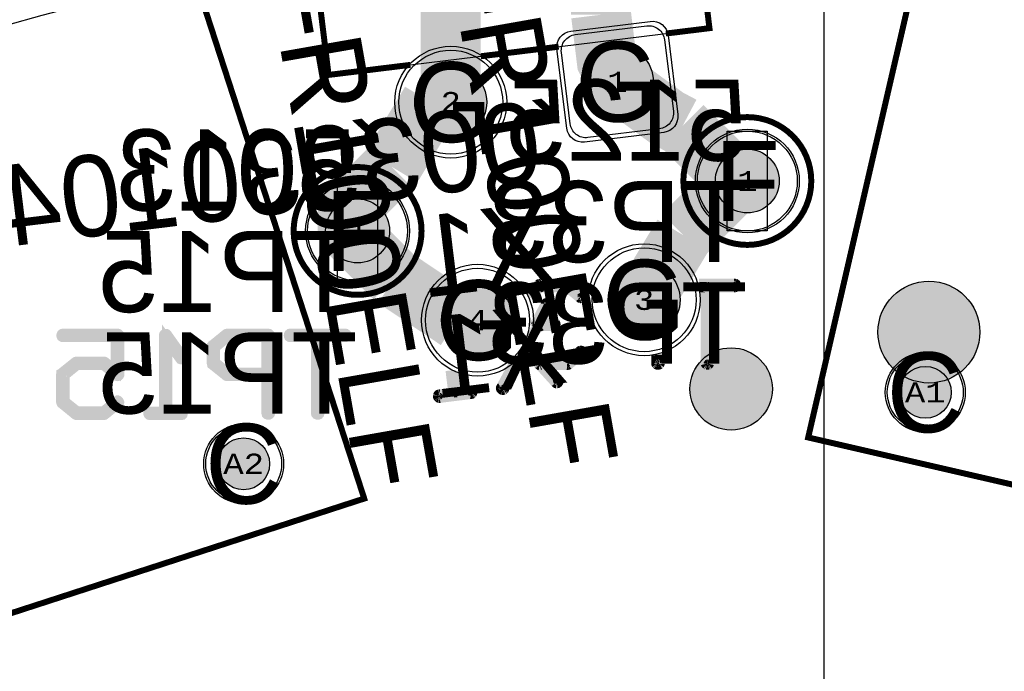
# Model space of a CAD drawing. Extents: x -125 to 125, y -186 to 125.
# Tile 77 of 112: x -20 to 4, y 56 to 72. Entities that reach past the tile are written whole.
import ezdxf
from ezdxf.enums import TextEntityAlignment as Align

# ---------------------------------------------------------------- set-up
doc = ezdxf.new("R2010")
doc.units = 0
doc.header["$MEASUREMENT"] = 0
for name, color, linetype in [('ASSEMBLY_OUTLINES_BTM', 191, 'CONTINUOUS'), ('ASSEMBLY_OUTLINES_TOP', 102, 'CONTINUOUS'), ('ASSEMBLY_PART_NUMBERS_BTM', 191, 'CONTINUOUS'), ('ASSEMBLY_PART_NUMBERS_TOP', 102, 'CONTINUOUS'), ('ASSEMBLY_REF_DES_BTM', 191, 'CONTINUOUS'), ('BOARD_OUTLINE', 10, 'CONTINUOUS'), ('DRILL_DRAWING', 21, 'CONTINUOUS'), ('GENERATED_SILKSCREEN_BTM', 255, 'CONTINUOUS'), ('MANUFACTURING_OUTLINES', 10, 'CONTINUOUS'), ('PART_HOLES_LAYER_BOTTOM', 30, 'CONTINUOUS'), ('PART_HOLES_LAYER_TOP', 30, 'CONTINUOUS'), ('PART_PADS_LAYER_BOTTOM', 230, 'CONTINUOUS'), ('PART_PADS_LAYER_TOP', 150, 'CONTINUOUS'), ('PIN_NUMBERS_BTM', 8, 'CONTINUOUS'), ('PIN_NUMBERS_TOP', 8, 'CONTINUOUS'), ('PLACEMENT_OUTLINES_BTM', 222, 'CONTINUOUS'), ('PLANE_DATA_LAYER_BOTTOM', 230, 'CONTINUOUS'), ('PLANE_SHAPES_LAYER_BOTTOM', 230, 'CONTINUOUS'), ('PLANE_SHAPES_LAYER_TOP', 150, 'CONTINUOUS'), ('ROUTE_BORDER', 151, 'CONTINUOUS'), ('SILKSCREEN_OUTLINES_BTM', 211, 'CONTINUOUS'), ('SILKSCREEN_REF_DES_BTM', 211, 'CONTINUOUS'), ('SOLDERMASK_PADS_BTM', 12, 'CONTINUOUS'), ('SOLDERMASK_PADS_TOP', 180, 'CONTINUOUS'), ('TRACES_LAYER_TOP', 150, 'CONTINUOUS')]:
    doc.layers.add(name, color=color, linetype=linetype)
doc.styles.add('COURIER_NEW', font='cour.ttf')
doc.styles.add('VERIBEST_GERBER_0', font='txt')

msp = doc.modelspace()

# ---------------------------------------------------------------- hatches: boundary and pattern name
at = {"layer": 'ASSEMBLY_OUTLINES_BTM'}
h = msp.add_hatch(color=256, dxfattribs=at)
edge = h.paths.add_edge_path()
edge.add_arc((2.543654, 64.466303), 1.274755, 0, 360)
at = {"layer": 'GENERATED_SILKSCREEN_BTM'}
h = msp.add_hatch(color=256, dxfattribs=at)
edge = h.paths.add_edge_path()
edge.add_arc((-2.403386, 63.042659), 1.030776, 0, 360)
at = {"layer": 'PART_HOLES_LAYER_BOTTOM'}
h = msp.add_hatch(color=256, dxfattribs=at)
edge = h.paths.add_edge_path()
edge.add_arc((-5.250795, 70.735428), 0.9, 0, 360)
h = msp.add_hatch(color=256, dxfattribs=at)
edge = h.paths.add_edge_path()
edge.add_arc((-9.419489, 70.223578), 0.9, 0, 360)
h = msp.add_hatch(color=256, dxfattribs=at)
edge = h.paths.add_edge_path()
edge.add_arc((-2, 68.25), 0.8, 0, 360)
h = msp.add_hatch(color=256, dxfattribs=at)
edge = h.paths.add_edge_path()
edge.add_arc((-11.75, 67), 0.8, 0, 360)
h = msp.add_hatch(color=256, dxfattribs=at)
edge = h.paths.add_edge_path()
edge.add_arc((-4.580513, 65.276425), 0.9, 0, 360)
h = msp.add_hatch(color=256, dxfattribs=at)
edge = h.paths.add_edge_path()
edge.add_arc((-8.749206, 64.764574), 0.9, 0, 360)
h = msp.add_hatch(color=256, dxfattribs=at)
edge = h.paths.add_edge_path()
edge.add_arc((2.45207, 62.958254), 0.65, 0, 360)
h = msp.add_hatch(color=256, dxfattribs=at)
edge = h.paths.add_edge_path()
edge.add_arc((-14.599869, 61.169136), 0.65, 0, 360)
at = {"layer": 'PART_HOLES_LAYER_TOP'}
h = msp.add_hatch(color=256, dxfattribs=at)
edge = h.paths.add_edge_path()
edge.add_arc((-5.250795, 70.735428), 0.9, 0, 360)
h = msp.add_hatch(color=256, dxfattribs=at)
edge = h.paths.add_edge_path()
edge.add_arc((-9.419489, 70.223578), 0.9, 0, 360)
h = msp.add_hatch(color=256, dxfattribs=at)
edge = h.paths.add_edge_path()
edge.add_arc((-2, 68.25), 0.8, 0, 360)
h = msp.add_hatch(color=256, dxfattribs=at)
edge = h.paths.add_edge_path()
edge.add_arc((-11.75, 67), 0.8, 0, 360)
h = msp.add_hatch(color=256, dxfattribs=at)
edge = h.paths.add_edge_path()
edge.add_arc((-4.580513, 65.276425), 0.9, 0, 360)
h = msp.add_hatch(color=256, dxfattribs=at)
edge = h.paths.add_edge_path()
edge.add_arc((-8.749206, 64.764574), 0.9, 0, 360)
h = msp.add_hatch(color=256, dxfattribs=at)
edge = h.paths.add_edge_path()
edge.add_arc((2.45207, 62.958254), 0.65, 0, 360)
h = msp.add_hatch(color=256, dxfattribs=at)
edge = h.paths.add_edge_path()
edge.add_arc((-14.599869, 61.169136), 0.65, 0, 360)
at = {"layer": 'PLANE_DATA_LAYER_BOTTOM'}
h = msp.add_hatch(color=256, dxfattribs=at)
h.paths.add_polyline_path([(-96.5, 0, -1), (96.5, 0, -1)], flags=0)
h.paths.add_polyline_path([(-92.5, 0, -1), (92.5, 0, -1)], flags=0)
at = {"layer": 'PLANE_SHAPES_LAYER_BOTTOM'}
h = msp.add_hatch(color=256, dxfattribs=at)
h.paths.add_polyline_path([(-96.5, 0, -1), (96.5, 0, -1)], flags=0)
h.paths.add_polyline_path([(-92.5, 0, -1), (92.5, 0, -1)], flags=0)
at = {"layer": 'PLANE_SHAPES_LAYER_TOP'}
h = msp.add_hatch(color=256, dxfattribs=at)
h.paths.add_polyline_path([(-96.56345, 0, -1), (96.56345, 0, -1)], flags=0)
h.paths.add_polyline_path([(-92.5, 0, -1), (92.5, 0, -1)], flags=0)
at = {"layer": 'SILKSCREEN_OUTLINES_BTM'}
h = msp.add_hatch(color=256, dxfattribs=at)
edge = h.paths.add_edge_path()
edge.add_arc((-2.403386, 63.042659), 1.030776, 0, 360)

# ---------------------------------------------------------------- linework, layer by layer
at = {"layer": 'ASSEMBLY_OUTLINES_BTM'}
for points in [[(-0.477205, 61.828237), (6.046376, 90.084969), (18.420877, 87.228089), (11.897295, 58.971357)], [(-11.583255, 60.29872), (-23.661671, 56.374204), (-32.623165, 83.954842), (-20.544747, 87.879357)], [(-12.475461, 70.906237), (-2.947019, 72.076182), (-4.506947, 84.780772), (-14.03539, 83.610826)], [(-2.5, 67), (-2.5, 69.5), (-1.5, 69.5), (-1.5, 67)], [(-12.25, 65.75), (-12.25, 68.25), (-11.25, 68.25), (-11.25, 65.75)]]:
    msp.add_lwpolyline(points, close=True, dxfattribs=at)
for centre, radius in [((-2, 68.25), 1.6), ((-11.75, 67), 1.6), ((2.543654, 64.466303), 1.274755)]:
    msp.add_circle(centre, radius, dxfattribs=at)
at = {"layer": 'ASSEMBLY_OUTLINES_TOP'}
msp.add_lwpolyline([(-0.073775, -100.25), (-0.073775, 99.75)], dxfattribs=at)
for radius in [125, 90.284619, 85, 75]:
    msp.add_circle((0, 0), radius, dxfattribs=at)
at = {"layer": 'BOARD_OUTLINE'}
msp.add_circle((0, 0), 97.5, dxfattribs=at)
at = {"layer": 'GENERATED_SILKSCREEN_BTM', "const_width": 0.15}
for points in [[(-0.477205, 61.828237), (6.046376, 90.084969), (18.420877, 87.228089), (11.897295, 58.971357)], [(-11.583255, 60.29872), (-23.661671, 56.374204), (-32.623165, 83.954842), (-20.544747, 87.879357)]]:
    msp.add_lwpolyline(points, close=True, dxfattribs=at)
at = {"layer": 'GENERATED_SILKSCREEN_BTM'}
for points, const_width in [([(-2.947014, 72.076182, -0.357510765), (-2.947018, 72.076177), (-4.038129, 71.942205, 0.000005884), (-4.038134, 71.942215), (-2.947025, 72.076186), (-4.220558, 82.448283), (-13.748991, 81.27834), (-12.475457, 70.906243), (-10.428594, 71.157566, 0.00000284), (-10.428604, 71.157554), (-12.47546, 70.906232, -0.414213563), (-12.475466, 70.906236), (-13.749002, 81.278343), (-13.749002, 81.278344, -0.357510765), (-13.748998, 81.278349), (-13.748991, 81.27835), (-4.220555, 82.448294, -0.414213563), (-4.220549, 82.44829), (-2.947014, 72.076183), (-2.947014, 72.076182)], 0.15), ([(-6.719383, 71.612999, 0.000005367), (-6.719385, 71.612989), (-8.666298, 71.373938, 0.000002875), (-8.666311, 71.373947), (-6.719383, 71.612999)], 0.15), ([(-6.118859, 65.364559), (-6.120891, 65.350335, -0.162277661), (-6.120892, 65.350332), (-6.12902, 65.338141), (-6.13918, 65.325949, -0.236067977), (-6.139184, 65.325947), (-6.151372, 65.319853, -0.184527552), (-6.151375, 65.319851), (-6.165599, 65.317819, -0.099019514), (-6.165601, 65.317819), (-6.179825, 65.321883, -0.184527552), (-6.179828, 65.321885), (-6.511042, 65.592139), (-7.167374, 65.592139), (-7.45302, 65.361425, 0.000001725), (-7.453024, 65.361434), (-7.167379, 65.592148, -0.162277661), (-7.167376, 65.592149), (-6.51104, 65.592149, -0.162277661), (-6.511037, 65.592148), (-6.179822, 65.321893), (-6.1656, 65.317829), (-6.151377, 65.319861, -0.049388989), (-6.151376, 65.319861), (-6.139188, 65.325955), (-6.129028, 65.338147), (-6.120901, 65.350338), (-6.118869, 65.364561), (-6.118869, 65.372686), (-6.120901, 65.378782), (-6.120901, 65.378783), (-6.124964, 65.384876), (-6.131059, 65.38894), (-6.474466, 65.667323), (-6.480562, 65.669355), (-6.486657, 65.671387, -0.16227766), (-6.48666, 65.671388), (-6.488692, 65.67342), (-6.496817, 65.675451), (-7.181599, 65.675451), (-7.191759, 65.673419, -0.049388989), (-7.19176, 65.673419), (-7.195821, 65.671388, -0.049388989), (-7.195822, 65.671388), (-7.199884, 65.669357, -0.184527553), (-7.199887, 65.669355), (-7.208014, 65.667323), (-7.491041, 65.437887, 0.000001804), (-7.491046, 65.437896), (-7.20802, 65.667331, -0.184527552), (-7.208017, 65.667333), (-7.199889, 65.669365, -0.049388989), (-7.199888, 65.669365), (-7.195827, 65.671396, -0.049388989), (-7.195826, 65.671396), (-7.191764, 65.673427, -0.184527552), (-7.191761, 65.673429), (-7.181601, 65.675461, -0.099019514), (-7.181599, 65.675461), (-6.496817, 65.675461, -0.099019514), (-6.496815, 65.675461), (-6.488688, 65.673429, -0.213376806), (-6.488684, 65.673428), (-6.486653, 65.671397), (-6.480558, 65.669365), (-6.474462, 65.667333, -0.16227766), (-6.47446, 65.667331), (-6.131053, 65.388948), (-6.124957, 65.384884, -0.071067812), (-6.124956, 65.384883), (-6.120893, 65.378788, -0.16227766), (-6.120891, 65.378786), (-6.118859, 65.37269), (-6.118859, 65.364559)], 0.254), ([(-2.278379, 65.632783), (-2.280411, 65.618559), (-2.280411, 65.618558), (-2.286507, 65.604334, -0.253450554), (-2.286511, 65.604331), (-2.298701, 65.596204, -0.111991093), (-2.298703, 65.596203), (-2.312927, 65.592139, -0.099019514), (-2.312929, 65.592139), (-2.959099, 65.592139), (-2.959099, 63.684095), (-2.961131, 63.669871, -0.184527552), (-2.961133, 63.669868), (-2.971292, 63.657678, -0.184527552), (-2.971294, 63.657675), (-2.985518, 63.651579, -0.145489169), (-2.985521, 63.651579), (-2.999743, 63.649547, -0.099019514), (-2.999745, 63.649547), (-3.011936, 63.651579, -0.099019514), (-3.011938, 63.651579), (-3.026162, 63.657675, -0.184527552), (-3.026164, 63.657678), (-3.036323, 63.669868, -0.184527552), (-3.036325, 63.669871), (-3.040389, 63.684095), (-3.040389, 65.592139), (-3.188876, 65.592139, 0.000001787), (-3.188878, 65.592149), (-3.040384, 65.592149, -0.414213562), (-3.040379, 65.592144), (-3.040379, 63.684097), (-3.036315, 63.669874), (-3.026157, 63.657685), (-3.011934, 63.651589), (-2.999744, 63.649557), (-2.985522, 63.651589), (-2.971299, 63.657685), (-2.961141, 63.669874), (-2.959109, 63.684097), (-2.959109, 65.592144, -0.414213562), (-2.959104, 65.592149), (-2.312929, 65.592149), (-2.298706, 65.596213), (-2.286517, 65.604339), (-2.280421, 65.618562), (-2.278389, 65.632784), (-2.280421, 65.649038), (-2.286517, 65.663261), (-2.298706, 65.673419), (-2.312929, 65.675451), (-3.210437, 65.675451, 0.000001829), (-3.21044, 65.675461), (-2.312929, 65.675461, -0.099019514), (-2.312927, 65.675461), (-2.298703, 65.673429, -0.184527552), (-2.2987, 65.673427), (-2.28651, 65.663269, -0.205257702), (-2.286507, 65.663266), (-2.280411, 65.649042), (-2.280411, 65.649041), (-2.278379, 65.632785), (-2.278379, 65.632783)], 0.254), ([(-6.799579, 64.659455), (-6.801611, 64.645231), (-6.801611, 64.64523), (-6.807707, 64.631006, -0.205257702), (-6.80771, 64.631003), (-6.817868, 64.622876, -0.162277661), (-6.817871, 64.622875), (-6.834127, 64.618811, -0.099019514), (-6.834129, 64.618811), (-7.171438, 64.618811), (-7.295658, 64.51637), (-7.383265, 64.351617, 0.000008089), (-7.383251, 64.351661), (-7.295676, 64.516355), (-7.353164, 64.468946, 0.000002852), (-7.353161, 64.468962), (-7.295664, 64.516378), (-7.189887, 64.715302), (-7.254563, 64.768639), (-7.294528, 64.693591), (-7.252717, 64.65946, -0.5), (-7.252717, 64.659452), (-7.332387, 64.594415, 0.000002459), (-7.332386, 64.594429), (-7.252728, 64.659456), (-7.294532, 64.693582), (-7.328604, 64.629602, 0.000004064), (-7.328601, 64.629625), (-7.29454, 64.693588), (-7.323005, 64.716825, 0.000002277), (-7.323005, 64.716838), (-7.294535, 64.693597), (-7.25457, 64.768645), (-7.323507, 64.825495, 0.000002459), (-7.323508, 64.825509), (-7.254565, 64.768654), (-7.035774, 65.179514, -0.162277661), (-7.035773, 65.179517), (-7.025613, 65.191709, -0.184527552), (-7.02561, 65.191711), (-7.011386, 65.195775, -0.095414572), (-7.011384, 65.195775), (-6.997162, 65.193743, -0.145489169), (-6.997159, 65.193743), (-6.982935, 65.187647, -0.16227766), (-6.982933, 65.187645), (-6.970742, 65.179518, -0.236067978), (-6.97074, 65.179514), (-6.962614, 65.165294, -0.184527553), (-6.962612, 65.165291), (-6.96058, 65.151067), (-6.96058, 65.151064), (-6.964644, 65.138872, -0.184527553), (-6.964646, 65.138869), (-7.189875, 64.715305), (-7.171438, 64.700101), (-6.834129, 64.700101, -0.099019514), (-6.834127, 64.700101), (-6.817872, 64.696037, -0.213376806), (-6.817868, 64.696036), (-6.807708, 64.685876, -0.213376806), (-6.807707, 64.685872), (-6.801613, 64.673684, -0.184527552), (-6.801611, 64.673681), (-6.799579, 64.659457), (-6.799579, 64.659455)], 0.254), ([(-6.964654, 65.138876), (-6.96059, 65.151067), (-6.962622, 65.165289), (-6.962622, 65.16529), (-6.970748, 65.17951), (-6.982938, 65.187637, -0.049388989), (-6.982939, 65.187637), (-6.997163, 65.193733), (-7.011385, 65.195765), (-7.025606, 65.191702), (-7.035765, 65.179511, -0.071067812), (-7.035766, 65.17951), (-7.254558, 64.768648), (-7.189882, 64.715311), (-6.964654, 65.138874), (-6.964654, 65.138876)], 0.254), ([(-6.801621, 64.645234), (-6.799589, 64.659456), (-6.801621, 64.673679), (-6.801621, 64.67368), (-6.807715, 64.685867, -0.071067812), (-6.807716, 64.685868), (-6.817876, 64.696028), (-6.834129, 64.700091), (-7.17144, 64.700091, -0.16227766), (-7.171443, 64.700092), (-7.18988, 64.715296), (-7.295646, 64.516393), (-7.171443, 64.61882, -0.16227766), (-7.17144, 64.618821), (-6.834129, 64.618821), (-6.817874, 64.622885), (-6.807717, 64.631011), (-6.801621, 64.645234)], 0.254), ([(-6.118859, 63.946222), (-6.120891, 63.940126, -0.16227766), (-6.120893, 63.940124), (-6.124956, 63.934029, -0.071067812), (-6.124957, 63.934028), (-6.131053, 63.929964), (-6.474461, 63.65158), (-6.480557, 63.647516, -0.111991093), (-6.480559, 63.647515), (-6.488687, 63.645483), (-6.496815, 63.643451, -0.099019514), (-6.496817, 63.643451), (-7.084608, 63.643451), (-6.732997, 63.253181, -0.16227766), (-6.732996, 63.253178), (-6.72487, 63.238958, -0.236067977), (-6.724868, 63.238954), (-6.724868, 63.224728), (-6.730964, 63.210504, -0.184527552), (-6.730966, 63.210501), (-6.741125, 63.198311, -0.071067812), (-6.741126, 63.19831), (-6.751285, 63.190182, -0.16227766), (-6.751288, 63.190181), (-6.76551, 63.186118, -0.071067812), (-6.765511, 63.186117), (-6.771607, 63.184085, -0.192582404), (-6.771611, 63.184085), (-6.779738, 63.186117, -0.184527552), (-6.779741, 63.186119), (-6.791932, 63.196278, -0.071067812), (-6.791933, 63.196279), (-7.201113, 63.648127), (-7.208016, 63.651579, -0.16227766), (-7.208019, 63.65158), (-7.551425, 63.929963, -0.16227766), (-7.551428, 63.929964), (-7.557524, 63.93606, -0.16227766), (-7.557525, 63.936063), (-7.559557, 63.944191), (-7.559557, 63.944192), (-7.563619, 63.952316, -0.184527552), (-7.563621, 63.952319), (-7.565653, 63.962479), (-7.565653, 63.967372, 0.000003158), (-7.565643, 63.967387), (-7.565643, 63.962481), (-7.563611, 63.952321), (-7.563611, 63.95232), (-7.559549, 63.944196, -0.184527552), (-7.559547, 63.944193), (-7.557516, 63.936068), (-7.55142, 63.929972, -0.071067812), (-7.551419, 63.929971), (-7.208013, 63.651588, -0.071067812), (-7.208012, 63.651587), (-7.20113, 63.648146), (-7.534286, 64.016043, 0.000001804), (-7.534281, 64.016052), (-7.201105, 63.648133), (-7.199889, 63.647525, -0.261745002), (-7.199884, 63.647524), (-7.197853, 63.645493), (-7.191762, 63.645493, -0.362464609), (-7.191756, 63.645492), (-7.189725, 63.643461), (-7.084631, 63.643461), (-7.159681, 63.726763), (-7.167376, 63.726763, -0.16227766), (-7.167379, 63.726764), (-7.484371, 63.982796, -0.236067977), (-7.484373, 63.9828), (-7.484373, 64.087154), (-7.489937, 64.093329, 0.000001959), (-7.489932, 64.093339), (-7.484373, 64.087169), (-7.484373, 64.103872, 0.000003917), (-7.484363, 64.103892), (-7.484363, 64.087158), (-7.159677, 63.726773), (-6.511042, 63.726773), (-6.179828, 63.997027, -0.184527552), (-6.179825, 63.997029), (-6.165601, 64.001093, -0.095414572), (-6.165599, 64.001093), (-6.151375, 63.999061, -0.111991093), (-6.151373, 63.99906), (-6.139183, 63.990933, -0.16227766), (-6.13918, 63.990932), (-6.12902, 63.980772, -0.213376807), (-6.129019, 63.980768), (-6.120893, 63.966548, -0.184527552), (-6.120891, 63.966545), (-6.118859, 63.952321), (-6.118859, 63.946222)], 0.254), ([(-6.730974, 63.210508), (-6.724878, 63.224732), (-6.724878, 63.238954), (-6.733004, 63.253174, -0.071067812), (-6.733005, 63.253175), (-7.084622, 63.643451), (-7.189726, 63.643451, -0.362464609), (-7.189732, 63.643452), (-7.191763, 63.645483), (-7.197854, 63.645483, -0.362464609), (-7.19786, 63.645484), (-7.199892, 63.647516, -0.071067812), (-7.199893, 63.647517), (-7.201088, 63.648115), (-6.791926, 63.196286), (-6.779735, 63.186127), (-6.77161, 63.184095), (-6.765515, 63.186127, -0.099019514), (-6.765513, 63.186127), (-6.751291, 63.190191), (-6.741133, 63.198318), (-6.730974, 63.210508)], 0.254), ([(-6.120901, 63.94013), (-6.118869, 63.946226), (-6.118869, 63.952319), (-6.120901, 63.966543), (-6.120901, 63.966544), (-6.129026, 63.980763, -0.111991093), (-6.129028, 63.980764), (-6.139188, 63.990924, -0.049388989), (-6.139188, 63.990925), (-6.151378, 63.999051), (-6.1656, 64.001083), (-6.179822, 63.997019), (-6.511037, 63.726764, -0.16227766), (-6.51104, 63.726763), (-7.159668, 63.726763), (-7.084617, 63.643461), (-6.496817, 63.643461), (-6.488689, 63.645493), (-6.480562, 63.647525), (-6.474467, 63.651588), (-6.131059, 63.929972), (-6.124964, 63.934036), (-6.120901, 63.94013)], 0.254), ([(-7.64601, 63.859428), (-8.086308, 63.035754, -0.16227766), (-8.086309, 63.035751), (-8.096469, 63.02356, -0.184527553), (-8.096471, 63.023557), (-8.108663, 63.019493, -0.145489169), (-8.108666, 63.019493), (-8.122888, 63.019493, -0.099019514), (-8.12289, 63.019493), (-8.137114, 63.023557, -0.184527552), (-8.137117, 63.023559), (-8.149308, 63.033718, -0.071067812), (-8.149309, 63.033719), (-8.159468, 63.04591, -0.184527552), (-8.15947, 63.045913), (-8.163534, 63.062169), (-8.163534, 63.062171), (-8.15947, 63.076395, -0.184527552), (-8.159468, 63.076398), (-7.846713, 63.659208, 0.000003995), (-7.846695, 63.659222), (-8.15946, 63.076394), (-8.15946, 63.076393), (-8.163524, 63.06217), (-8.15946, 63.045916), (-8.149301, 63.033726), (-8.137111, 63.023567), (-8.122888, 63.019503), (-8.108667, 63.019503), (-8.096475, 63.023567), (-8.086317, 63.035757, -0.071067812), (-8.086316, 63.035758), (-7.64604, 63.859393, 0.000008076), (-7.64601, 63.859428)], 0.254), ([(-4.192523, 63.684095), (-4.196587, 63.667839, -0.16227766), (-4.196588, 63.667836), (-4.206748, 63.657676, -0.261745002), (-4.206753, 63.657675), (-4.21894, 63.651581, -0.184527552), (-4.218943, 63.651579), (-4.233167, 63.649547, -0.099019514), (-4.233169, 63.649547), (-4.249423, 63.651579, -0.145489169), (-4.249426, 63.651579), (-4.263649, 63.657675, -0.16227766), (-4.263652, 63.657676), (-4.273812, 63.667836, -0.16227766), (-4.273813, 63.667839), (-4.277877, 63.684095), (-4.277877, 63.881885, 0.000001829), (-4.277867, 63.881888), (-4.277867, 63.684097), (-4.273804, 63.667844), (-4.263644, 63.657684), (-4.249422, 63.651589), (-4.233168, 63.649557), (-4.218945, 63.651589, -0.049388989), (-4.218944, 63.651589), (-4.206757, 63.657683, -0.071067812), (-4.206756, 63.657684), (-4.196596, 63.667844), (-4.192533, 63.684097), (-4.192533, 63.90318, 0.000001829), (-4.192523, 63.903183), (-4.192523, 63.684095)], 0.254), ([(-8.882852, 62.946345), (-8.886916, 62.932121, -0.16227766), (-8.886917, 62.932118), (-8.897077, 62.921958, -0.213376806), (-8.897081, 62.921957), (-8.911303, 62.917893, -0.099019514), (-8.911305, 62.917893), (-9.697688, 62.820357, -0.099019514), (-9.69769, 62.820357), (-9.713946, 62.822389, -0.111991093), (-9.713948, 62.82239), (-9.72614, 62.830518, -0.071067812), (-9.726141, 62.830519), (-9.734269, 62.84271, -0.162277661), (-9.73427, 62.842713), (-9.738334, 62.856937), (-9.738334, 62.856939), (-9.738324, 62.85702), (-9.736302, 62.873195, -0.049388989), (-9.736302, 62.873196), (-9.732238, 62.887419, -0.184527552), (-9.732236, 62.887422), (-9.722077, 62.899613, -0.184527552), (-9.722074, 62.899615), (-9.707851, 62.903679, -0.095414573), (-9.707849, 62.903679), (-9.354287, 62.948382), (-9.422545, 63.506423, 0.000002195), (-9.422534, 63.506417), (-9.354276, 62.948379), (-9.354276, 62.948378, -0.357510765), (-9.35428, 62.948373), (-9.707848, 62.903669), (-9.72207, 62.899606), (-9.732228, 62.887416), (-9.736292, 62.873193), (-9.738324, 62.856938), (-9.73426, 62.842716), (-9.726133, 62.830526), (-9.713943, 62.822399), (-9.697689, 62.820367), (-8.911306, 62.917903), (-8.897085, 62.921966), (-8.886925, 62.932126), (-8.882862, 62.946347), (-8.882862, 62.960569), (-8.886926, 62.976825), (-8.886926, 62.976826), (-8.895052, 62.991046), (-8.905211, 62.999173), (-8.921465, 63.001205), (-9.275032, 62.956501, -0.414213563), (-9.275038, 62.956505), (-9.337514, 63.464488, 0.000002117), (-9.337503, 63.464483), (-9.275029, 62.956512), (-8.921466, 63.001215, -0.095414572), (-8.921464, 63.001215), (-8.905208, 62.999183, -0.16227766), (-8.905205, 62.999182), (-8.895046, 62.991054, -0.236067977), (-8.895044, 62.99105), (-8.886918, 62.97683, -0.184527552), (-8.886916, 62.976827), (-8.882852, 62.960571), (-8.882852, 62.946345)], 0.254)]:
    msp.add_lwpolyline(points, format="xyb", dxfattribs=dict(at, const_width=const_width))
at = {"layer": 'GENERATED_SILKSCREEN_BTM', "const_width": 0.15}
for points in [[(-3.6, 68.25, -1), (-0.4, 68.25, -1)], [(-13.35, 67, -1), (-10.15, 67, -1)]]:
    msp.add_lwpolyline(points, format="xyb", close=True, dxfattribs=at)
at = {"layer": 'GENERATED_SILKSCREEN_BTM', "const_width": 0.254}
for points in [[(-18.09492, 63.726448), (-18.086792, 63.724416), (-18.080696, 63.722384), (-18.072568, 63.71832), (-17.796216, 63.4948), (-17.796216, 64.342144), (-19.123112, 64.342144), (-19.137336, 64.346208), (-19.149528, 64.354336), (-19.155624, 64.36856), (-19.157656, 64.382784), (-19.155624, 64.39904), (-19.149528, 64.411232), (-19.137336, 64.421392), (-19.123112, 64.425456), (-17.751512, 64.425456), (-17.737288, 64.421392), (-17.725096, 64.411232), (-17.714936, 64.39904), (-17.710872, 64.384816), (-17.710872, 63.407424), (-17.712904, 63.3932), (-17.719, 63.38304), (-17.727128, 63.376944), (-17.741352, 63.37288), (-17.74948, 63.368816), (-17.75964, 63.366784), (-17.7698, 63.368816), (-17.777928, 63.374912), (-18.109144, 63.645168), (-18.76548, 63.645168), (-19.082472, 63.387104), (-19.082472, 62.7328), (-18.76548, 62.4788), (-18.109144, 62.4788), (-17.777928, 62.747024), (-17.763704, 62.75312), (-17.751512, 62.75312), (-17.737288, 62.744992), (-17.727128, 62.734832), (-17.719, 62.720608), (-17.714936, 62.706384), (-17.716968, 62.698256), (-17.719, 62.69216), (-17.723064, 62.686064), (-17.72916, 62.682), (-18.072568, 62.401584), (-18.078664, 62.39752), (-18.086792, 62.39752), (-18.09492, 62.393456), (-18.779704, 62.393456), (-18.783768, 62.393456), (-18.787832, 62.395488), (-18.789864, 62.395488), (-18.793928, 62.39752), (-18.797992, 62.39752), (-18.80612, 62.401584), (-19.149528, 62.682), (-19.155624, 62.688096), (-19.157656, 62.69216), (-19.16172, 62.704352), (-19.163752, 62.71248), (-19.163752, 63.407424), (-19.16172, 63.415552), (-19.157656, 63.427744), (-19.157656, 63.431808), (-19.153592, 63.43384), (-19.15156, 63.437904), (-19.149528, 63.441968), (-18.80612, 63.71832), (-18.79596, 63.722384), (-18.787832, 63.724416), (-18.779704, 63.726448), (-18.09492, 63.726448)], [(-16.156392, 62.476768), (-16.140136, 62.472704), (-16.129976, 62.464576), (-16.125912, 62.450352), (-16.12388, 62.434096), (-16.125912, 62.419872), (-16.129976, 62.405648), (-16.140136, 62.395488), (-16.156392, 62.393456), (-16.948872, 62.393456), (-16.963096, 62.395488), (-16.975288, 62.405648), (-16.981384, 62.419872), (-16.983416, 62.434096), (-16.981384, 62.450352), (-16.975288, 62.464576), (-16.963096, 62.472704), (-16.948872, 62.476768), (-16.59124, 62.476768), (-16.59124, 64.384816), (-16.589208, 64.39904), (-16.583112, 64.4092), (-16.572952, 64.415296), (-16.558728, 64.417328), (-16.548568, 64.41936), (-16.538408, 64.41936), (-16.53028, 64.415296), (-16.522152, 64.407168), (-16.125912, 63.8504), (-16.121848, 63.842272), (-16.119816, 63.836176), (-16.119816, 63.821952), (-16.125912, 63.80976), (-16.136072, 63.7996), (-16.148264, 63.791472), (-16.162488, 63.787408), (-16.170616, 63.787408), (-16.176712, 63.78944), (-16.186872, 63.801632), (-16.511992, 64.2568), (-16.511992, 62.476768), (-16.156392, 62.476768)], [(-15.3822, 63.653296), (-15.388296, 63.65736), (-15.390328, 63.66752), (-15.394392, 63.67768), (-15.396424, 63.68784), (-15.396424, 64.106432), (-15.394392, 64.116592), (-15.390328, 64.122688), (-15.390328, 64.128784), (-15.388296, 64.130816), (-15.384232, 64.132848), (-15.3822, 64.136912), (-15.03676, 64.417328), (-15.0266, 64.421392), (-15.018472, 64.423424), (-15.010344, 64.425456), (-13.986216, 64.425456), (-13.967928, 64.421392), (-13.955736, 64.411232), (-13.945576, 64.39904), (-13.941512, 64.384816), (-13.941512, 62.434096), (-13.945576, 62.41784), (-13.955736, 62.40768), (-13.967928, 62.401584), (-13.982152, 62.399552), (-13.998408, 62.401584), (-14.012632, 62.40768), (-14.022792, 62.41784), (-14.026856, 62.434096), (-14.026856, 63.368816), (-15.010344, 63.368816), (-15.024568, 63.370848), (-15.028632, 63.37288), (-15.032696, 63.37288), (-15.03676, 63.374912), (-15.3822, 63.653296)], [(-12.708088, 62.434096), (-12.71012, 62.419872), (-12.72028, 62.40768), (-12.734504, 62.401584), (-12.748728, 62.399552), (-12.76092, 62.401584), (-12.775144, 62.40768), (-12.785304, 62.419872), (-12.789368, 62.434096), (-12.789368, 64.342144), (-13.433512, 64.342144), (-13.447736, 64.346208), (-13.459928, 64.354336), (-13.466024, 64.36856), (-13.468056, 64.382784), (-13.466024, 64.39904), (-13.459928, 64.413264), (-13.447736, 64.423424), (-13.433512, 64.425456), (-12.061912, 64.425456), (-12.047688, 64.423424), (-12.035496, 64.413264), (-12.0294, 64.39904), (-12.027368, 64.382784), (-12.0294, 64.36856), (-12.035496, 64.354336), (-12.047688, 64.346208), (-12.061912, 64.342144), (-12.708088, 64.342144), (-12.708088, 62.434096)], [(-14.026856, 64.342144), (-14.998152, 64.342144), (-15.315144, 64.086112), (-15.315144, 63.70816), (-14.998152, 63.450096), (-14.026856, 63.450096), (-14.026856, 64.342144)], [(-7.167374, 63.726773), (-7.15969, 63.726773), (-7.484363, 64.087143), (-7.484363, 63.982802), (-7.167374, 63.726773)]]:
    msp.add_lwpolyline(points, dxfattribs=at)
at = {"layer": 'GENERATED_SILKSCREEN_BTM'}
msp.add_circle((-2.403386, 63.042659), 1.030776, dxfattribs=at)
at = {"layer": 'MANUFACTURING_OUTLINES'}
msp.add_circle((0, 0), 97.5254, dxfattribs=at)
at = {"layer": 'PART_HOLES_LAYER_BOTTOM'}
for centre, radius in [((-5.250795, 70.735428), 0.9), ((-9.419489, 70.223578), 0.9), ((-2, 68.25), 0.8), ((-11.75, 67), 0.8), ((-4.580513, 65.276425), 0.9), ((-8.749206, 64.764574), 0.9), ((2.45207, 62.958254), 0.65), ((-14.599869, 61.169136), 0.65)]:
    msp.add_circle(centre, radius, dxfattribs=at)
at = {"layer": 'PART_HOLES_LAYER_TOP'}
for centre, radius in [((-5.250795, 70.735428), 0.9), ((-9.419489, 70.223578), 0.9), ((-2, 68.25), 0.8), ((-11.75, 67), 0.8), ((-4.580513, 65.276425), 0.9), ((-8.749206, 64.764574), 0.9), ((2.45207, 62.958254), 0.65), ((-14.599869, 61.169136), 0.65)]:
    msp.add_circle(centre, radius, dxfattribs=at)
at = {"layer": 'PART_PADS_LAYER_BOTTOM'}
msp.add_lwpolyline([(-6.650787, 71.470289, -0.414213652), (-6.302517, 71.916056), (-4.515934, 72.13542, -0.414213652), (-4.070167, 71.78715), (-3.850803, 70.000567, -0.414213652), (-4.199073, 69.5548), (-5.985656, 69.335436, -0.414213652), (-6.431423, 69.683706)], format="xyb", close=True, dxfattribs=at)
for centre, radius in [((-9.419489, 70.223578), 1.3), ((-2, 68.25), 1.25), ((-11.75, 67), 1.25), ((-4.580513, 65.276425), 1.3), ((-8.749206, 64.764574), 1.3), ((2.45207, 62.958254), 0.95), ((-14.599869, 61.169136), 0.95)]:
    msp.add_circle(centre, radius, dxfattribs=at)
at = {"layer": 'PART_PADS_LAYER_TOP'}
msp.add_lwpolyline([(-6.650787, 71.470289, -0.414213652), (-6.302517, 71.916056), (-4.515934, 72.13542, -0.414213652), (-4.070167, 71.78715), (-3.850803, 70.000567, -0.414213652), (-4.199073, 69.5548), (-5.985656, 69.335436, -0.414213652), (-6.431423, 69.683706)], format="xyb", close=True, dxfattribs=at)
for centre, radius in [((-9.419489, 70.223578), 1.3), ((-2, 68.25), 1.25), ((-11.75, 67), 1.25), ((-4.580513, 65.276425), 1.3), ((-8.749206, 64.764574), 1.3), ((2.45207, 62.958254), 0.95), ((-14.599869, 61.169136), 0.95)]:
    msp.add_circle(centre, radius, dxfattribs=at)
at = {"layer": 'PLACEMENT_OUTLINES_BTM'}
for points in [[(-0.477205, 61.828237), (6.046376, 90.084969), (18.420877, 87.228089), (11.897295, 58.971357)], [(-11.583255, 60.29872), (-23.661671, 56.374204), (-32.623165, 83.954842), (-20.544747, 87.879357)], [(-12.475461, 70.906237), (-2.947019, 72.076182), (-4.220554, 82.448289), (-13.748997, 81.278344)]]:
    msp.add_lwpolyline(points, close=True, dxfattribs=at)
for centre in [(-2, 68.25), (-11.75, 67)]:
    msp.add_circle(centre, 1.6, dxfattribs=at)
at = {"layer": 'ROUTE_BORDER'}
msp.add_circle((0, 0), 96.5, dxfattribs=at)
at = {"layer": 'SILKSCREEN_OUTLINES_BTM'}
for points in [[(-0.477205, 61.828237), (6.046376, 90.084969), (18.420877, 87.228089), (11.897295, 58.971357)], [(-11.583255, 60.29872), (-23.661671, 56.374204), (-32.623165, 83.954842), (-20.544747, 87.879357)], [(-12.475461, 70.906237), (-2.947019, 72.076182), (-4.220554, 82.448289), (-13.748997, 81.278344)]]:
    msp.add_lwpolyline(points, close=True, dxfattribs=at)
for centre, radius in [((-2, 68.25), 1.6), ((-11.75, 67), 1.6), ((-2.403386, 63.042659), 1.030776)]:
    msp.add_circle(centre, radius, dxfattribs=at)
at = {"layer": 'SOLDERMASK_PADS_BTM'}
msp.add_lwpolyline([(-6.762229, 71.557357, -0.414213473), (-6.413958, 72.003123), (-4.428866, 72.246862, -0.414213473), (-3.9831, 71.898591), (-3.739361, 69.913499, -0.414213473), (-4.087632, 69.467733), (-6.072724, 69.223994, -0.414213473), (-6.51849, 69.572265)], format="xyb", close=True, dxfattribs=at)
for centre, radius in [((-9.419489, 70.223578), 1.4), ((-2, 68.25), 1.3), ((-11.75, 67), 1.3), ((-4.580513, 65.276425), 1.4), ((-8.749206, 64.764574), 1.4), ((2.45207, 62.958254), 1), ((-14.599869, 61.169136), 1)]:
    msp.add_circle(centre, radius, dxfattribs=at)
at = {"layer": 'SOLDERMASK_PADS_TOP'}
msp.add_lwpolyline([(-6.762229, 71.557357, -0.414213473), (-6.413958, 72.003123), (-4.428866, 72.246862, -0.414213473), (-3.9831, 71.898591), (-3.739361, 69.913499, -0.414213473), (-4.087632, 69.467733), (-6.072724, 69.223994, -0.414213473), (-6.51849, 69.572265)], format="xyb", close=True, dxfattribs=at)
for centre, radius in [((-9.419489, 70.223578), 1.4), ((-2, 68.25), 1.3), ((-11.75, 67), 1.3), ((-4.580513, 65.276425), 1.4), ((-8.749206, 64.764574), 1.4), ((2.45207, 62.958254), 1), ((-14.599869, 61.169136), 1)]:
    msp.add_circle(centre, radius, dxfattribs=at)
at = {"layer": 'TRACES_LAYER_TOP', "const_width": 1.5}
for points in [[(-5.65749, 72.413402), (-5.65749, 79.423968), (-9.290468, 83.056946), (-9.290468, 86.864642)], [(-9.419489, 70.223578), (-9.419489, 74.100779), (-20.587616, 85.268906), (-22.430362, 85.268906)], [(-5.250795, 70.735428), (-5.515388, 71.256062), (-5.65749, 72.413402)], [(-5.250795, 70.735428), (-4.004755, 69.824387), (-3.622522, 69.622522)], [(-10.895131, 68.604869), (-9.919489, 70.223578)], [(-9.919489, 70.223578), (-9.419489, 70.223578)], [(-3.622522, 69.622522), (-2.25, 68.25)], [(-10.895131, 68.604869), (-12, 67.5), (-12, 67)], [(-3.604868, 66.895132), (-2.25, 68.25)], [(-2.25, 68.25), (-2, 68.25)], [(-10.818243, 65.818243), (-12, 67)], [(-12, 67), (-11.75, 67)], [(-3.604868, 66.895132), (-4.580513, 65.276425)], [(-10.818243, 65.818243), (-9.249206, 64.764574)], [(-9.249206, 64.764574), (-8.749206, 64.764574)]]:
    msp.add_lwpolyline(points, dxfattribs=at)

# ---------------------------------------------------------------- texts
at = {"layer": 'ASSEMBLY_PART_NUMBERS_BTM', "style": 'VERIBEST_GERBER_0', "text_generation_flag": 2}
for s, p in [('5125', (-2, 70.79)), ('5013', (-11.75, 69.54))]:
    msp.add_text(s, height=2.032, dxfattribs=at).set_placement(p, align=Align.TOP_LEFT)
msp.add_text('0039301040', height=2.032, rotation=7, dxfattribs=at).set_placement((-7.309549, 70.271069), align=Align.TOP_LEFT)
at = {"layer": 'ASSEMBLY_PART_NUMBERS_TOP', "style": 'VERIBEST_GERBER_0'}
for p in [(-10.251412, 89.808934), (-14.751411, 89.308935)]:
    msp.add_text('CRM2512-FX-R100ELF', height=2.032, rotation=280, dxfattribs=at).set_placement(p, align=Align.TOP_LEFT)
at = {"layer": 'ASSEMBLY_REF_DES_BTM', "style": 'VERIBEST_GERBER_0', "text_generation_flag": 2}
for s, p in [('TP33', (-2, 68.25)), ('TP15', (-11.75, 67))]:
    msp.add_text(s, height=2.032, dxfattribs=at).set_placement(p, align=Align.TOP_LEFT)
msp.add_text('X1', height=2.032, rotation=7, dxfattribs=at).set_placement((-6.999999, 67.75), align=Align.TOP_LEFT)
at = {"layer": 'DRILL_DRAWING', "style": 'VERIBEST_GERBER_0'}
for s, p in [('G', (-5.250795, 70.735428)), ('G', (-9.419489, 70.223578)), ('F', (-2, 68.25)), ('F', (-11.75, 67)), ('G', (-4.580513, 65.276425)), ('G', (-8.749206, 64.764574)), ('C', (2.45207, 62.958254)), ('C', (-14.599869, 61.169136))]:
    msp.add_text(s, height=2, dxfattribs=at).set_placement(p, align=Align.MIDDLE_CENTER)
at = {"layer": 'PIN_NUMBERS_BTM', "style": 'COURIER_NEW'}
for s, p in [('1', (-5.250795, 70.735428)), ('2', (-9.419489, 70.223578)), ('1', (-2, 68.25)), ('1', (-11.75, 67)), ('3', (-4.580513, 65.276425)), ('4', (-8.749206, 64.764574)), ('A1', (2.45207, 62.958254)), ('A2', (-14.599869, 61.169136))]:
    msp.add_text(s, height=0.508, dxfattribs=at).set_placement(p, align=Align.MIDDLE_CENTER)
at = {"layer": 'PIN_NUMBERS_TOP', "style": 'COURIER_NEW'}
for s, p in [('1', (-5.250795, 70.735428)), ('2', (-9.419489, 70.223578)), ('1', (-2, 68.25)), ('1', (-11.75, 67)), ('3', (-4.580513, 65.276425)), ('4', (-8.749206, 64.764574)), ('A1', (2.45207, 62.958254)), ('A2', (-14.599869, 61.169136))]:
    msp.add_text(s, height=0.508, dxfattribs=at).set_placement(p, align=Align.MIDDLE_CENTER)
at = {"layer": 'SILKSCREEN_REF_DES_BTM', "style": 'VERIBEST_GERBER_0', "text_generation_flag": 2}
for s, p in [('TP33', (-2, 65.71)), ('TP15', (-11.75, 64.46))]:
    msp.add_text(s, height=2.032, dxfattribs=at).set_placement(p, align=Align.TOP_LEFT)
msp.add_text('X1', height=2.032, rotation=7, dxfattribs=at).set_placement((-6.690453, 65.228935), align=Align.TOP_LEFT)

doc.saveas('drawing.dxf')
